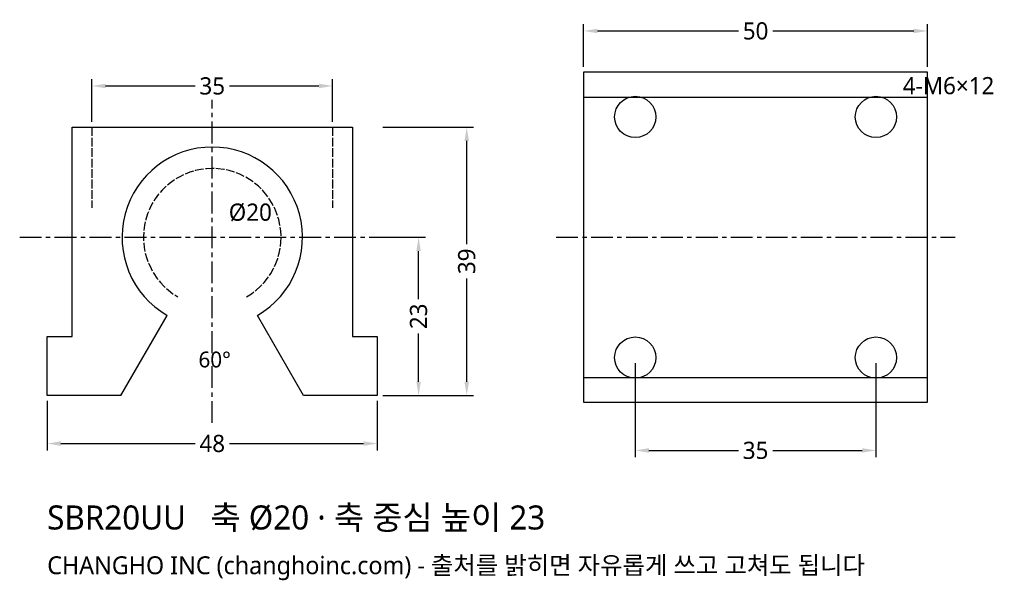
# Model space of a CAD drawing. Header units: millimetres. Extents: x -28 to 115, y -27 to 55.
import ezdxf

# ---------------------------------------------------------------- set-up
doc = ezdxf.new("R2010")
doc.units = ezdxf.units.MM
doc.linetypes.add('CENTER', pattern=[5.08, 3.175, -0.635, 0.635, -0.635])
doc.linetypes.add('DASHED', pattern=[1.524, 1.27, -0.254])
for name, color, linetype in [('문자', 7, 'CONTINUOUS'), ('숨은선', 3, 'DASHED'), ('외형선', 7, 'CONTINUOUS'), ('중심선', 1, 'CENTER'), ('치수', 4, 'CONTINUOUS')]:
    doc.layers.add(name, color=color, linetype=linetype)
doc.styles.add('CH_KOR', font='malgun.ttf')
doc.dimstyles.new('CH_DIM', dxfattribs={"dimtxt": 2.5, "dimasz": 2, "dimexe": 1, "dimexo": 0.8, "dimgap": 0.8, "dimtad": 1, "dimdec": 1, "dimdsep": 46, "dimtxsty": 'CH_KOR', "dimcen": 2.5, "dimclrd": 4, "dimclre": 4, "dimclrt": 4, "dimazin": 3, "dimtfac": 1, "dimtmove": 0, "dimatfit": 3})

# ---------------------------------------------------------------- blocks, each defined once
blk = doc.blocks.new('_CLOSEDFILLED')
at = {"color": 0, "linetype": 'BYBLOCK'}
blk.add_solid([(-1, 0.164), (0, 0), (-1, -0.164)], dxfattribs=at)
blk = doc.blocks.new('*D1')
at = {"color": 4}
for p, q in [((-24, -0.8), (-24, -8)), ((24, -0.8), (24, -8)), ((-22, -7), (-2.5, -7)), ((2.5, -7), (22, -7))]:
    blk.add_line(p, q, dxfattribs=at)
at = {"layer": 'Defpoints'}
for p in [(-24, 0), (24, 0), (-24, -7)]:
    blk.add_point(p, dxfattribs=at)
at = {"layer": '치수', "color": 4, "xscale": 2, "yscale": 2, "rotation": 180}
blk.add_blockref('_CLOSEDFILLED', (-24, -7), dxfattribs=at)
at = {"layer": '치수', "color": 4, "xscale": 2, "yscale": 2}
blk.add_blockref('_CLOSEDFILLED', (24, -7), dxfattribs=at)
at = {"layer": '치수', "color": 4, "insert": (0, -7), "char_height": 2.5, "attachment_point": 5, "style": 'CH_KOR'}
blk.add_mtext('48', dxfattribs=at)
blk = doc.blocks.new('*D2')
at = {"color": 4}
for p, q in [((-17.5, 39.8), (-17.5, 46)), ((17.5, 39.8), (17.5, 46)), ((-15.5, 45), (-2.5, 45)), ((2.5, 45), (15.5, 45))]:
    blk.add_line(p, q, dxfattribs=at)
at = {"layer": 'Defpoints'}
for p in [(-17.5, 45), (-17.5, 39), (17.5, 39)]:
    blk.add_point(p, dxfattribs=at)
at = {"layer": '치수', "color": 4, "xscale": 2, "yscale": 2, "rotation": 180}
blk.add_blockref('_CLOSEDFILLED', (-17.5, 45), dxfattribs=at)
at = {"layer": '치수', "color": 4, "xscale": 2, "yscale": 2}
blk.add_blockref('_CLOSEDFILLED', (17.5, 45), dxfattribs=at)
at = {"layer": '치수', "color": 4, "insert": (0, 45), "char_height": 2.5, "attachment_point": 5, "style": 'CH_KOR'}
blk.add_mtext('35', dxfattribs=at)
blk = doc.blocks.new('*D3')
at = {"color": 4}
for p, q in [((24.8, 39), (38, 39)), ((37, 22), (37, 37)), ((37, 2), (37, 17)), ((24.8, 0), (38, 0))]:
    blk.add_line(p, q, dxfattribs=at)
at = {"layer": 'Defpoints'}
for p in [(24, 39), (24, 0), (37, 0)]:
    blk.add_point(p, dxfattribs=at)
at = {"layer": '치수', "color": 4, "xscale": 2, "yscale": 2}
for p, rotation in [((37, 39), 90), ((37, 0), 270)]:
    blk.add_blockref('_CLOSEDFILLED', p, dxfattribs=dict(at, rotation=rotation))
at = {"layer": '치수', "color": 4, "insert": (37, 19.5), "char_height": 2.5, "attachment_point": 5, "rotation": 90, "style": 'CH_KOR'}
blk.add_mtext('39', dxfattribs=at)
blk = doc.blocks.new('*D4')
at = {"color": 4}
for p, q in [((24.8, 23), (31, 23)), ((30, 14), (30, 21)), ((30, 2), (30, 9)), ((24.8, 0), (31, 0))]:
    blk.add_line(p, q, dxfattribs=at)
at = {"layer": 'Defpoints'}
for p in [(24, 23), (24, 0), (30, 0)]:
    blk.add_point(p, dxfattribs=at)
at = {"layer": '치수', "color": 4, "xscale": 2, "yscale": 2}
for p, rotation in [((30, 23), 90), ((30, 0), 270)]:
    blk.add_blockref('_CLOSEDFILLED', p, dxfattribs=dict(at, rotation=rotation))
at = {"layer": '치수', "color": 4, "insert": (30, 11.5), "char_height": 2.5, "attachment_point": 5, "rotation": 90, "style": 'CH_KOR'}
blk.add_mtext('23', dxfattribs=at)
blk = doc.blocks.new('*D5')
at = {"color": 4}
for p, q in [((54, 47.8), (54, 54)), ((56, 53), (76.5, 53)), ((81.5, 53), (102, 53)), ((104, 47.8), (104, 54))]:
    blk.add_line(p, q, dxfattribs=at)
at = {"layer": 'Defpoints'}
for p in [(54, 53), (54, 47), (104, 47)]:
    blk.add_point(p, dxfattribs=at)
at = {"layer": '치수', "color": 4, "xscale": 2, "yscale": 2, "rotation": 180}
blk.add_blockref('_CLOSEDFILLED', (54, 53), dxfattribs=at)
at = {"layer": '치수', "color": 4, "xscale": 2, "yscale": 2}
blk.add_blockref('_CLOSEDFILLED', (104, 53), dxfattribs=at)
at = {"layer": '치수', "color": 4, "insert": (79, 53), "char_height": 2.5, "attachment_point": 5, "style": 'CH_KOR'}
blk.add_mtext('50', dxfattribs=at)
blk = doc.blocks.new('*D6')
at = {"color": 4}
for p, q in [((61.5, 4.7), (61.5, -9)), ((96.5, 4.7), (96.5, -9)), ((63.5, -8), (76.5, -8)), ((81.5, -8), (94.5, -8))]:
    blk.add_line(p, q, dxfattribs=at)
at = {"layer": 'Defpoints'}
for p in [(61.5, 5.5), (96.5, 5.5), (61.5, -8)]:
    blk.add_point(p, dxfattribs=at)
at = {"layer": '치수', "color": 4, "xscale": 2, "yscale": 2, "rotation": 180}
blk.add_blockref('_CLOSEDFILLED', (61.5, -8), dxfattribs=at)
at = {"layer": '치수', "color": 4, "xscale": 2, "yscale": 2}
blk.add_blockref('_CLOSEDFILLED', (96.5, -8), dxfattribs=at)
at = {"layer": '치수', "color": 4, "insert": (79, -8), "char_height": 2.5, "attachment_point": 5, "style": 'CH_KOR'}
blk.add_mtext('35', dxfattribs=at)

msp = doc.modelspace()

# ---------------------------------------------------------------- linework, layer by layer
at = {"layer": '숨은선'}
for p, q in [((-17.5, 39), (-17.5, 27.3)), ((17.5, 39), (17.5, 27.3))]:
    msp.add_line(p, q, dxfattribs=at)
msp.add_arc((0, 23), 10, -60, 240, dxfattribs=at)
at = {"layer": '외형선'}
for p, q in [((54, 43.38), (104, 43.38)), ((-13.28, 0), (-6.56, 11.64)), ((54, 2.62), (104, 2.62))]:
    msp.add_line(p, q, dxfattribs=at)
msp.add_lwpolyline([(54, -1), (104, -1), (104, 47), (54, 47)], close=True, dxfattribs=at)
msp.add_lwpolyline([(-13.28, 0), (-24, 0), (-24, 8.58), (-20.38, 8.58), (-20.38, 39), (20.38, 39), (20.38, 8.58), (24, 8.58), (24, 0), (13.28, 0), (6.56, 11.64)], dxfattribs=at)
for centre in [(61.5, 40.5), (96.5, 40.5), (61.5, 5.5), (96.5, 5.5)]:
    msp.add_circle(centre, 3, dxfattribs=at)
msp.add_arc((0, 23), 13.12, -60, 240, dxfattribs=at)
at = {"layer": '중심선'}
for p, q in [((0, -4), (0, 43)), ((-28, 23), (28, 23)), ((50, 23), (108, 23))]:
    msp.add_line(p, q, dxfattribs=at)

# ---------------------------------------------------------------- texts
at = {"layer": '문자', "style": 'CH_KOR'}
for s, height, p in [('4-M6×12', 2.5, (100.4, 43.8)), ('Ø20', 2.5, (2.4, 25.4)), ('60°', 2.3, (-2, 4.07)), ('SBR20UU   축 Ø20 · 축 중심 높이 23', 3.5, (-24, -19.5)), ('CHANGHO INC (changhoinc.com) - 출처를 밝히면 자유롭게 쓰고 고쳐도 됩니다', 2.6, (-24, -26))]:
    msp.add_text(s, height=height, dxfattribs=at).set_placement(p)

# ---------------------------------------------------------------- dimensions: what is measured, and where the dimension line sits
at = {"layer": '치수'}
for base, p1, p2, picture, middle in [((54, 53), (54, 47), (104, 47), '*D5', (79, 53)), ((-17.5, 45), (-17.5, 39), (17.5, 39), '*D2', (0, 45)), ((61.5, -8), (61.5, 5.5), (96.5, 5.5), '*D6', (79, -8)), ((-24, -7), (-24, 0), (24, 0), '*D1', (0, -7))]:
    dim = msp.add_linear_dim(base=base, p1=p1, p2=p2, dimstyle='CH_DIM', override={"dimscale": 1}, dxfattribs=at)
    dim.commit()
    dim.dimension.update_dxf_attribs({"geometry": picture, "text_midpoint": middle})
dim = msp.add_linear_dim(base=(37, 0), p1=(24, 0), p2=(24, 39), angle=90, text='39', dimstyle='CH_DIM', override={"dimscale": 1}, dxfattribs=at)
dim.commit()
dim.dimension.update_dxf_attribs({"geometry": '*D3', "text_midpoint": (37, 19.5)})
dim = msp.add_linear_dim(base=(30, 0), p1=(24, 0), p2=(24, 23), angle=90, dimstyle='CH_DIM', override={"dimscale": 1}, dxfattribs=at)
dim.commit()
dim.dimension.update_dxf_attribs({"geometry": '*D4', "text_midpoint": (30, 11.5)})

doc.saveas('drawing.dxf')
